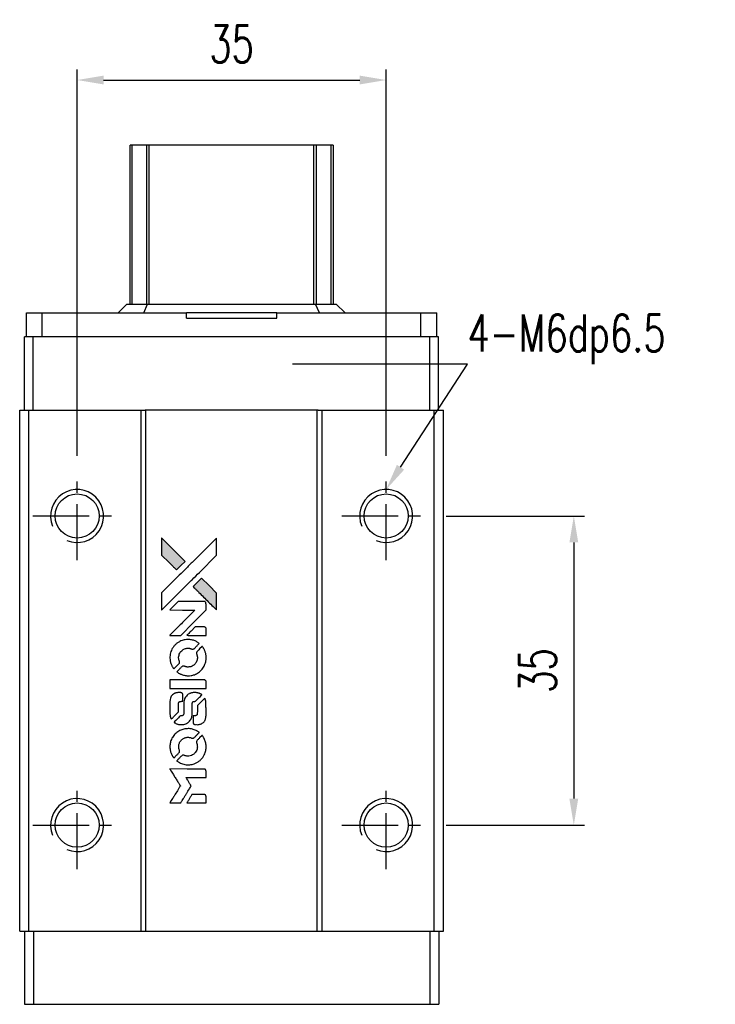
# Model space of a CAD drawing. Header units: millimetres. Extents: x 343 to 663, y 189 to 458.
# Tile 2 of 3: x 370 to 449, y 347 to 458. Entities that reach past the tile are written whole.
import ezdxf
from ezdxf import colors
from ezdxf.entities.mleader import LeaderData, LeaderLine
from ezdxf.math import Vec2, Vec3

# ---------------------------------------------------------------- set-up
doc = ezdxf.new("R2010")
doc.units = ezdxf.units.MM
doc.header["$PDSIZE"] = -1
doc.linetypes.add('CENTER', pattern=[10.16, 6.35, -1.27, 1.27, -1.27])
doc.layers.add('CL', color=1, linetype='CENTER')
doc.layers.add('DIM', color=4, linetype='Continuous')
doc.styles.add('CHN', font='SIMPLEX.shx', dxfattribs={"width": 0.7, "bigfont": 'CHINESET.shx'})
doc.styles.add('DIM-7', font='SIMPLEX.shx', dxfattribs={"width": 0.7, "bigfont": 'chineset.shx'})
doc.dimstyles.new('CNS', dxfattribs={"dimtxt": 3.5, "dimasz": 2.5, "dimexe": 1, "dimexo": 1.5, "dimgap": 0.09, "dimtad": 0, "dimdsep": 46, "dimtxsty": 'DIM-7', "dimcen": 0.09, "dimclrd": 1, "dimclre": 1, "dimclrt": 4, "dimadec": 0, "dimazin": 0, "dimtfac": 1, "dimtix": 1, "dimtmove": 2, "dimatfit": 3, "dimfxl": 1, "dimtvp": 0.971429, "dimtolj": 1, "dimarcsym": 0})

# ---------------------------------------------------------------- blocks, each defined once
blk = doc.blocks.new('*D145')
at = {"layer": 'DEFPOINTS', "color": 0}
for p in [(411.41, 451.19), (376.41, 406.82), (411.41, 406.82)]:
    blk.add_point(p, dxfattribs=at)
at = {"layer": 'DIM', "color": 7, "lineweight": -2}
for p, q in [((376.41, 408.62), (376.41, 452.39)), ((411.41, 408.62), (411.41, 452.39)), ((379.41, 451.19), (408.41, 451.19))]:
    blk.add_line(p, q, dxfattribs=at)
at = {"layer": 'DIM', "color": 7}
for points in [[(379.41, 451.69), (379.41, 450.69), (376.41, 451.19)], [(408.41, 451.69), (408.41, 450.69), (411.41, 451.19)]]:
    blk.add_solid(points, dxfattribs=at)
at = {"layer": 'DIM', "color": 7, "insert": (393.91, 455.27), "char_height": 4.2, "attachment_point": 5, "style": 'DIM-7'}
blk.add_mtext('\\A1;35', dxfattribs=at)
blk = doc.blocks.new('*D153')
at = {"layer": 'DEFPOINTS', "color": 0}
for p in [(416.41, 401.82), (416.41, 366.82), (432.66, 366.82)]:
    blk.add_point(p, dxfattribs=at)
at = {"layer": 'DIM', "color": 7, "lineweight": -2}
for p, q in [((418.21, 401.82), (433.86, 401.82)), ((432.66, 398.82), (432.66, 369.82)), ((418.21, 366.82), (433.86, 366.82))]:
    blk.add_line(p, q, dxfattribs=at)
at = {"layer": 'DIM', "color": 7}
for points in [[(432.16, 398.82), (433.16, 398.82), (432.66, 401.82)], [(432.16, 369.82), (433.16, 369.82), (432.66, 366.82)]]:
    blk.add_solid(points, dxfattribs=at)
at = {"layer": 'DIM', "color": 7, "insert": (428.58, 384.32), "char_height": 4.2, "attachment_point": 5, "rotation": 90, "style": 'DIM-7'}
blk.add_mtext('\\A1;35', dxfattribs=at)
blk = doc.blocks.new('MOSIONX logo(完整正式版)')
h = blk.add_hatch(color=22)
h.dxf.hatch_style = 1
h.paths.add_polyline_path([(385.97, 399.33), (385.97, 398.36), (385.97, 397.39), (386.82, 396.56, 0.000288), (387.14, 396.24, 0.000479), (387.41, 395.97, 0.000013), (387.66, 395.72, 0.197177), (387.66, 395.72, 0.197497), (387.67, 395.72, 0.00004), (387.81, 395.86, 0.000834), (387.96, 396.02, 0.000506), (388.15, 396.2), (388.63, 396.68), (387.3, 398.01)])
h.paths.add_polyline_path([(390.51, 394.79), (390.03, 394.31, 0.000476), (389.85, 394.13, 0.000789), (389.69, 393.97, 0.000035), (389.55, 393.83, 0.19758), (389.55, 393.82, 0.198396), (389.55, 393.82, 0.000019), (389.74, 393.63, 0.000582), (389.96, 393.42, 0.000351), (390.21, 393.17, 0.000108), (391.27, 392.1, 0.000692), (391.81, 391.57, 0.000077), (392.19, 391.2, 0.197527), (392.2, 391.19, 0.410181), (392.21, 391.2, 0.000493), (392.21, 391.4, 0.002424), (392.21, 391.67, 0.000529), (392.21, 392.14), (392.21, 393.1), (391.36, 393.94)])
at = {"color": 22}
for points in [[(386.82, 396.56, 0.000288), (387.14, 396.24, 0.000479), (387.41, 395.97, 0.000013), (387.66, 395.72, 0.197177), (387.66, 395.72, 0.197497), (387.67, 395.72, 0.00004), (387.81, 395.86, 0.000836), (387.96, 396.02, 0.000505), (388.15, 396.2), (388.63, 396.68), (387.3, 398.01), (385.97, 399.33), (385.97, 398.36), (385.97, 397.39)], [(387.14, 392.33, -0.000056), (387.72, 392.91, -0.000021), (388.54, 393.73, -0.000021), (389.43, 394.61, -0.000025), (390.26, 395.44), (392.21, 397.39), (392.21, 398.36), (392.21, 399.32), (390.9, 398.02, 0.000274), (390.27, 397.39, 0.000123), (389.44, 396.57, 0.000121), (388.57, 395.7, 0.000165), (387.78, 394.92), (385.97, 393.11), (385.97, 392.14), (385.97, 391.17)], [(390.21, 393.17, 0.000108), (391.27, 392.1, 0.000692), (391.81, 391.57, 0.000077), (392.19, 391.2, 0.197527), (392.2, 391.19, 0.410182), (392.21, 391.2, 0.000493), (392.21, 391.4, 0.002424), (392.21, 391.67, 0.000529), (392.21, 392.14), (392.21, 393.1), (391.36, 393.94), (390.51, 394.79), (390.03, 394.31, 0.000476), (389.85, 394.13, 0.000789), (389.69, 393.97, 0.000035), (389.55, 393.83, 0.19758), (389.55, 393.82, 0.198396), (389.55, 393.82, 0.000019), (389.74, 393.63, 0.000582), (389.96, 393.42, 0.000351)], [(387.52, 388.3), (388.14, 388.3), (389.57, 389.74), (391.01, 391.18), (391.01, 391.58, 0.0008), (391.01, 391.84, 0.010795), (391, 391.93, 0.030495), (391, 391.98, 0.080372), (390.98, 392.02, 0.03816), (390.96, 392.05, 0.041799), (390.94, 392.08, 0.042486), (390.91, 392.1, 0.042078), (390.87, 392.12, 0.099276), (390.82, 392.13, 0.003302), (390.62, 392.14, 0.002586), (390.27, 392.14, 0.000204), (389.35, 392.14), (387.86, 392.13), (387.38, 391.66), (386.9, 391.18), (388.33, 391.17), (389.76, 391.17), (388.35, 389.76, 0.000253), (387.81, 389.22, 0.000412), (387.35, 388.76, 0.000041), (386.93, 388.35, 0.041338), (386.92, 388.33), (386.9, 388.3)], [(389.93, 388.3), (391.01, 388.3), (391.01, 388.71), (391.01, 389.11), (390.98, 389.16, 0.03146), (390.96, 389.18, 0.026444), (390.94, 389.2, 0.026444), (390.92, 389.22, 0.031457), (390.9, 389.23), (390.85, 389.26), (390.32, 389.26), (389.78, 389.27), (389.31, 388.79, 0.000745), (389.13, 388.61, 0.001228), (388.98, 388.45, 0.000087), (388.85, 388.32, 0.195134), (388.84, 388.31, 0.412117), (388.85, 388.31, 0.000048), (389.16, 388.3, 0.00109), (389.51, 388.3, 0.000653)], [(386.93, 385.56, 0.023681), (386.96, 385.39, 0.022402), (387, 385.22, 0.021929), (387.06, 385.05, 0.020503), (387.13, 384.88, 0.013745), (387.18, 384.79, 0.009767), (387.24, 384.68, 0.009658), (387.3, 384.59, 0.027804), (387.35, 384.53), (387.37, 384.5), (387.67, 384.8, 0.002053), (387.81, 384.95, 0.006738), (387.91, 385.05, 0.007826), (387.97, 385.11, 0.063909), (387.99, 385.15, 0.061532), (388.01, 385.2, 0.068674), (388.02, 385.26, 0.052072), (388, 385.32, 0.019648), (387.98, 385.41, -0.018366), (387.94, 385.52, -0.0288), (387.92, 385.61, -0.029061), (387.91, 385.71, -0.019155), (387.91, 385.82, -0.053809), (387.95, 386.06, -0.058833), (388.03, 386.28, -0.058566), (388.17, 386.48, -0.052525), (388.35, 386.64, -0.044733), (388.5, 386.74, -0.040573), (388.67, 386.8, -0.041123), (388.85, 386.84, -0.04951), (389.03, 386.85, -0.017369), (389.11, 386.84, -0.024255), (389.18, 386.83, -0.023787), (389.25, 386.81, -0.015798), (389.33, 386.78, 0.010631), (389.38, 386.76, 0.033653), (389.41, 386.75, 0.037806), (389.44, 386.74, 0.016307), (389.49, 386.74, 0.068179), (389.58, 386.76, 0.095747), (389.65, 386.79, 0.033418), (389.74, 386.87, 0.002133), (389.99, 387.13, 0.001452), (390.13, 387.28, 0.012393), (390.2, 387.35, 0.020479), (390.23, 387.39, 0.344362), (390.23, 387.4, 0.074287), (390.19, 387.43, 0.005454), (390.08, 387.5, 0.008391), (389.96, 387.57, 0.017097), (389.87, 387.63, 0.027375), (389.68, 387.71, 0.02835), (389.48, 387.77, 0.027723), (389.27, 387.81, 0.023913), (389.05, 387.82, 0.027047), (388.78, 387.82, 0.031685), (388.53, 387.78, 0.032425), (388.29, 387.71, 0.031013), (388.06, 387.62, 0.037914), (387.78, 387.45, 0.040153), (387.54, 387.25, 0.039834), (387.33, 387.01, 0.036173), (387.15, 386.74, 0.040752), (387.04, 386.47, 0.035885), (386.96, 386.17, 0.035491), (386.92, 385.86, 0.037615)], [(387.76, 384.12, 0.018008), (387.85, 384.06, 0.009842), (387.96, 384, 0.009807), (388.08, 383.94, 0.015716), (388.18, 383.89, 0.048467), (388.55, 383.78, 0.045841), (388.94, 383.73, 0.046006), (389.32, 383.76, 0.049638), (389.69, 383.85, 0.064819), (390.17, 384.11, 0.06695), (390.56, 384.47, 0.066691), (390.84, 384.93, 0.063505), (391, 385.45, 0.03135), (391.01, 385.58, 0.010439), (391.02, 385.78, 0.010391), (391.01, 385.97, 0.032408), (391, 386.1, 0.015696), (390.97, 386.26, 0.018095), (390.93, 386.4, 0.018551), (390.88, 386.54, 0.018352), (390.82, 386.68, 0.015568), (390.77, 386.77, 0.009832), (390.71, 386.87, 0.009795), (390.65, 386.96, 0.023727), (390.6, 387.03), (390.58, 387.05), (390.28, 386.76, 0.001528), (390.11, 386.59, 0.010022), (390.03, 386.51, 0.019586), (389.98, 386.45, 0.061865), (389.96, 386.41, 0.055054), (389.94, 386.35, 0.061607), (389.93, 386.28, 0.048725), (389.94, 386.21, 0.020221), (389.97, 386.11, -0.017722), (390, 386.01, -0.02685), (390.02, 385.92, -0.02759), (390.03, 385.82, -0.020233), (390.03, 385.72, -0.04793), (390, 385.52, -0.048386), (389.93, 385.34, -0.047866), (389.83, 385.16, -0.044964), (389.7, 385.01, -0.04333), (389.54, 384.88, -0.050921), (389.36, 384.79, -0.051473), (389.18, 384.73, -0.0459), (388.98, 384.72, -0.019014), (388.88, 384.72, -0.024114), (388.79, 384.73, -0.025081), (388.71, 384.75, -0.023892), (388.63, 384.78, 0.008624), (388.56, 384.8, 0.026486), (388.51, 384.81, 0.035074), (388.48, 384.82, 0.02756), (388.43, 384.82, 0.087163), (388.36, 384.81, 0.073291), (388.3, 384.77, 0.028074), (388.21, 384.69, 0.002594), (387.99, 384.48), (387.69, 384.17)], [(388.96, 382.3), (391.01, 382.3), (391.01, 382.7), (391.01, 383.1), (390.98, 383.15, 0.071429), (390.95, 383.19, 0.054799), (390.91, 383.22, 0.053585), (390.86, 383.25, 0.060698), (390.81, 383.26, 0.033975), (390.73, 383.27, 0.000112), (389.69, 383.27, 0.000726), (388.67, 383.26, 0.001084), (387.78, 383.26), (386.92, 383.25), (386.92, 382.77), (386.92, 382.29)], [(386.93, 379.3, 0.018538), (386.93, 379.24, 0.010695), (386.95, 379.17, 0.01068), (386.96, 379.1, 0.017678), (386.98, 379.03, 0.013849), (387.01, 378.97, 0.011814), (387.04, 378.89, 0.004513), (387.07, 378.83, 0.290035), (387.08, 378.82, 0.196418), (387.08, 378.82, 0.000124), (387.2, 378.94, 0.001477), (387.34, 379.07, 0.000898), (387.49, 379.23), (387.9, 379.64), (387.9, 380.15, -0.001471), (387.91, 380.53, -0.028714), (387.91, 380.65, -0.097073), (387.94, 380.72, -0.084199), (387.98, 380.78, -0.042698), (388.02, 380.8, -0.053912), (388.06, 380.82, -0.051004), (388.1, 380.83, -0.032967), (388.15, 380.83, 0.00807), (388.18, 380.83, 0.003023), (388.21, 380.84, 0.002994), (388.25, 380.84, 0.003629), (388.29, 380.84), (388.38, 380.85), (388.38, 381.24, 0.001618), (388.38, 381.42, 0.005206), (388.37, 381.55, 0.00535), (388.37, 381.63, 0.060675), (388.37, 381.67, 0.048484), (388.36, 381.69, 0.02389), (388.35, 381.71, 0.022812), (388.33, 381.73, 0.02462), (388.31, 381.75, 0.061781), (388.26, 381.79, 0.080179), (388.21, 381.81, 0.048561), (388.13, 381.82, 0.010021), (388, 381.83, 0.016602), (387.81, 381.82, 0.031409), (387.67, 381.8, 0.036474), (387.54, 381.77, 0.03439), (387.42, 381.71, 0.065928), (387.23, 381.58, 0.069066), (387.08, 381.4, 0.065697), (386.98, 381.18, 0.051559), (386.93, 380.92, 0.020904), (386.92, 380.79, 0.000451), (386.92, 380.11, 0.000419), (386.92, 379.43, 0.022759)], [(387.45, 378.41, 0.023289), (387.55, 378.35, 0.026845), (387.65, 378.3, 0.026047), (387.76, 378.26, 0.019751), (387.88, 378.22, 0.013249), (387.94, 378.21, 0.025169), (388, 378.2, 0.016532), (388.07, 378.2, 0.002937), (388.2, 378.2, 0.003317), (388.31, 378.2, 0.011808), (388.39, 378.2, 0.01777), (388.44, 378.21, 0.021476), (388.49, 378.21, 0.04325), (388.71, 378.28, 0.045753), (388.91, 378.39, 0.04649), (389.08, 378.52, 0.047672), (389.22, 378.69, 0.025315), (389.27, 378.76, 0.015208), (389.32, 378.84, 0.01512), (389.36, 378.94, 0.022488), (389.39, 379.02, 0.027857), (389.42, 379.15, 0.034138), (389.44, 379.27, 0.014286), (389.44, 379.46, 0.00124), (389.45, 379.94, -0.00103), (389.45, 380.23, -0.002552), (389.45, 380.45, -0.001594), (389.45, 380.61, -0.047676), (389.46, 380.65, -0.085307), (389.48, 380.72, -0.097789), (389.53, 380.78, -0.085947), (389.61, 380.81, -0.051339), (389.7, 380.83, 0.014634), (389.73, 380.83, 0.015028), (389.77, 380.84, 0.014927), (389.79, 380.85, 0.059415), (389.81, 380.85, 0.070595), (389.84, 380.88, 0.00028), (390.19, 381.22, 0.000111), (390.54, 381.56, 0.200239), (390.54, 381.58, 0.268906), (390.54, 381.59, 0.001866), (390.45, 381.64, 0.007532), (390.37, 381.68, 0.017818), (390.31, 381.71, 0.013256), (390.24, 381.74, 0.011636), (390.17, 381.76, 0.011528), (390.09, 381.79, 0.012303), (390.02, 381.8, 0.0423), (389.9, 381.82, 0.013657), (389.73, 381.82, 0.013857), (389.55, 381.82, 0.037428), (389.43, 381.8, 0.014927), (389.35, 381.78, 0.0122), (389.26, 381.75, 0.012518), (389.18, 381.72, 0.023062), (389.12, 381.7, 0.065961), (388.89, 381.54, 0.06055), (388.7, 381.32, 0.059676), (388.56, 381.07, 0.060497), (388.49, 380.79, 0.025683), (388.49, 380.73, 0.001528), (388.49, 380.54, 0.002124), (388.48, 380.32, 0.001173), (388.48, 380.04, -0.000809), (388.48, 379.54, -0.017164), (388.48, 379.4, -0.063931), (388.46, 379.32, -0.108429), (388.43, 379.27, -0.052941), (388.39, 379.24, -0.063675), (388.35, 379.21, -0.050562), (388.3, 379.2, -0.020337), (388.23, 379.19, 0.009897), (388.18, 379.19, 0.016482), (388.14, 379.19, 0.019019), (388.11, 379.18, 0.06043), (388.09, 379.17, 0.076267), (388.05, 379.14, 0.00054), (387.74, 378.82, 0.000307), (387.41, 378.49, 0.142594), (387.4, 378.47, 0.232419), (387.4, 378.46, 0.022995), (387.41, 378.44, 0.024627), (387.43, 378.43, 0.015407)], [(389.57, 378.35, 0.065483), (389.59, 378.31, 0.053271), (389.63, 378.26, 0.052018), (389.67, 378.23, 0.0556), (389.72, 378.2, 0.036839), (389.76, 378.2, 0.026922), (389.8, 378.19, 0.016905), (389.85, 378.19, 0.004317), (389.93, 378.19, 0.016369), (390.11, 378.19, 0.029936), (390.25, 378.21, 0.03418), (390.38, 378.25, 0.031327), (390.5, 378.3, 0.046935), (390.65, 378.39, 0.054053), (390.78, 378.5, 0.053701), (390.87, 378.64, 0.045364), (390.95, 378.81, 0.032479), (390.98, 378.96, 0.03386), (391, 379.1, 0.013578), (391.01, 379.34, 0.001155), (391.01, 379.93, 0.000413), (391, 380.45, 0.005008), (391, 380.64, 0.013199), (391, 380.76, 0.033956), (390.98, 380.84, 0.013909), (390.96, 380.92, 0.010864), (390.94, 381.01, 0.010938), (390.91, 381.09, 0.028702), (390.88, 381.14), (390.86, 381.19), (390.44, 380.77), (390.03, 380.36), (390.03, 379.88, -0.001504), (390.03, 379.67, -0.00328), (390.02, 379.52, -0.001901), (390.02, 379.39, -0.061333), (390.02, 379.36, -0.063621), (390, 379.32, -0.048633), (389.97, 379.28, -0.046769), (389.93, 379.25, -0.047961), (389.89, 379.22, -0.02678), (389.85, 379.2, -0.050957), (389.82, 379.19, -0.029398), (389.78, 379.19, -0.00401), (389.69, 379.19), (389.55, 379.18), (389.55, 378.79, 0.001061), (389.55, 378.56, 0.009147), (389.55, 378.46, 0.020721), (389.56, 378.4, 0.051619)], [(386.93, 375.48, 0.024131), (386.96, 375.3, 0.022344), (387, 375.13, 0.021883), (387.06, 374.95, 0.020884), (387.14, 374.78, 0.010669), (387.19, 374.68, 0.010389), (387.25, 374.58, 0.010913), (387.3, 374.5, 0.022227), (387.35, 374.43), (387.37, 374.41), (387.67, 374.72, 0.002452), (387.79, 374.84, 0.003628), (387.89, 374.95, 0.001662), (387.98, 375.04, 0.070159), (387.99, 375.06, 0.047671), (388, 375.08, 0.018624), (388.01, 375.11, 0.017921), (388.01, 375.14, 0.018804), (388.01, 375.16, 0.018255), (388.01, 375.2, 0.041312), (388.01, 375.23, 0.037164), (388, 375.26, 0.012342), (387.99, 375.31, -0.015101), (387.95, 375.41, -0.035998), (387.93, 375.49, -0.033244), (387.92, 375.57, -0.011249), (387.92, 375.7, -0.004059), (387.92, 375.8, -0.019693), (387.92, 375.86, -0.027943), (387.93, 375.9, -0.014411), (387.94, 375.96, -0.033089), (387.99, 376.1, -0.033887), (388.05, 376.23, -0.034021), (388.14, 376.35, -0.033942), (388.23, 376.46, -0.02816), (388.34, 376.55, -0.035032), (388.46, 376.63, -0.035269), (388.58, 376.69, -0.029196), (388.72, 376.73, -0.037862), (388.88, 376.76, -0.043657), (389.03, 376.76, -0.043064), (389.18, 376.74, -0.035184), (389.34, 376.69, 0.033699), (389.42, 376.67, 0.052815), (389.48, 376.66, 0.059167), (389.55, 376.66, 0.058972), (389.61, 376.68, 0.059208), (389.65, 376.71, 0.021125), (389.71, 376.76, 0.008691), (389.81, 376.85, 0.000851), (390.03, 377.08, 0.001873), (390.15, 377.2, 0.013884), (390.2, 377.26, 0.022355), (390.23, 377.3, 0.341453), (390.23, 377.31, 0.073011), (390.2, 377.34, 0.004587), (390.09, 377.41, 0.00748), (389.97, 377.48, 0.016837), (389.89, 377.53, 0.028606), (389.67, 377.62, 0.031352), (389.46, 377.69, 0.031004), (389.23, 377.73, 0.0268), (388.99, 377.74, 0.026698), (388.74, 377.72, 0.03002), (388.5, 377.68, 0.030357), (388.27, 377.62, 0.028554), (388.04, 377.52, 0.062944), (387.62, 377.24, 0.062206), (387.28, 376.86, 0.062448), (387.04, 376.41, 0.064355), (386.93, 375.92, 0.017377), (386.92, 375.83, 0.008369), (386.92, 375.7, 0.008367), (386.92, 375.58, 0.01757)], [(387.76, 374.04, 0.064158), (388.23, 373.78, 0.06356), (388.76, 373.66, 0.064004), (389.29, 373.67, 0.066747), (389.8, 373.82, 0.04321), (390.12, 373.99, 0.044737), (390.4, 374.21, 0.044901), (390.63, 374.48, 0.044184), (390.81, 374.79, 0.026293), (390.91, 375.02, 0.033344), (390.98, 375.25, 0.033227), (391.01, 375.48, 0.025815), (391.02, 375.74, 0.023119), (391, 375.98, 0.031044), (390.96, 376.2, 0.031337), (390.89, 376.41, 0.024258), (390.8, 376.63, 0.015622), (390.75, 376.71, 0.008495), (390.7, 376.8, 0.008415), (390.64, 376.89, 0.020814), (390.6, 376.95), (390.57, 376.98), (390.28, 376.68, 0.002843), (390.06, 376.46, 0.033917), (389.98, 376.37, 0.087906), (389.94, 376.3, 0.073302), (389.93, 376.22, 0.022047), (389.93, 376.18, 0.026465), (389.94, 376.15, 0.022233), (389.95, 376.1, 0.009985), (389.97, 376.05, -0.039011), (390.01, 375.86, -0.044398), (390.03, 375.68, -0.045096), (390.01, 375.49, -0.04265), (389.96, 375.31, -0.071154), (389.82, 375.06, -0.068827), (389.61, 374.85, -0.068713), (389.35, 374.7, -0.070507), (389.07, 374.64, -0.028605), (388.95, 374.63, -0.031418), (388.83, 374.64, -0.031044), (388.71, 374.66, -0.02668), (388.59, 374.7, 0.038913), (388.52, 374.73, 0.043732), (388.45, 374.74, 0.047754), (388.39, 374.73, 0.075756), (388.33, 374.72, 0.07294), (388.31, 374.7, 0.003456), (388.23, 374.62, 0.005023), (388.12, 374.53, 0.002422), (387.99, 374.4, 0.000819), (387.88, 374.28, 0.001349), (387.78, 374.18, 0.0001), (387.69, 374.1, 0.205335), (387.69, 374.09, 0.219821), (387.69, 374.09, 0.002494), (387.71, 374.07, 0.007089), (387.73, 374.06, 0.004494)], [(387.53, 369.32), (388.15, 369.32), (388.25, 369.49, -0.000297), (388.31, 369.6, -0.000037), (388.45, 369.82, -0.000043), (388.62, 370.09, -0.000036), (388.79, 370.38, 0.000044), (388.96, 370.66, 0.000063), (389.12, 370.91, 0.000035), (389.24, 371.12, 0.0009), (389.28, 371.17), (389.33, 371.26), (389.26, 371.36, 0.001175), (389.22, 371.43, 0.000208), (389.15, 371.54, 0.000225), (389.07, 371.68, 0.000203), (388.98, 371.82, -0.000711), (388.89, 371.96, -0.001119), (388.82, 372.07, -0.000263), (388.76, 372.18, -0.04589), (388.75, 372.19, -0.519312), (388.76, 372.2, -0.001914), (388.93, 372.2, -0.003124), (389.2, 372.2, -0.000285), (389.88, 372.2), (391.01, 372.2), (391.01, 372.6, 0.001727), (391.01, 372.88, 0.025279), (391, 372.98, 0.073886), (390.99, 373.04, 0.07426), (390.96, 373.09, 0.03264), (390.94, 373.1, 0.01784), (390.93, 373.12, 0.017712), (390.91, 373.13, 0.026854), (390.89, 373.14), (390.85, 373.16), (388.88, 373.16), (386.91, 373.17), (386.92, 373.14, -0.004595), (386.93, 373.13, -0.00016), (386.97, 373.07, -0.000298), (387.01, 373, -0.000208), (387.06, 372.92, 0.000986), (387.21, 372.68, 0.00025), (387.45, 372.3, 0.000268), (387.7, 371.9, 0.000436), (387.92, 371.55, -0.002932), (387.99, 371.44, -0.004718), (388.05, 371.34, -0.001113), (388.1, 371.25, -0.227179), (388.1, 371.24, -0.045982), (388.09, 371.23, -0.000145), (388.02, 371.12, -0.000825), (387.94, 370.99, -0.000517), (387.85, 370.84, 0.000056), (387.52, 370.32, 0.000289), (387.34, 370.03, 0.000481), (387.21, 369.81, 0.000418), (387.07, 369.59), (386.91, 369.32)], [(389.92, 369.32), (391.01, 369.32), (391.01, 369.72, 0.000842), (391.01, 369.97, 0.010591), (391.01, 370.07, 0.028995), (391, 370.12, 0.069543), (390.99, 370.16, 0.051063), (390.97, 370.19, 0.039932), (390.94, 370.23, 0.039414), (390.9, 370.25, 0.045845), (390.87, 370.27, 0.094811), (390.83, 370.28, 0.007124), (390.72, 370.29, 0.004713), (390.54, 370.29, 0.000534), (390.13, 370.29), (389.42, 370.29), (389.36, 370.19, 0.000828), (389.18, 369.9, 0.000879), (389.01, 369.61, 0.000048), (388.84, 369.33, 0.137596), (388.84, 369.33, 0.413028), (388.84, 369.32, 0.000016), (389.15, 369.32, 0.000623), (389.51, 369.32, 0.000374)]]:
    blk.add_lwpolyline(points, format="xyb", close=True, dxfattribs=at)

msp = doc.modelspace()

# ---------------------------------------------------------------- linework, layer by layer
at = {"color": 7, "linetype": 'Continuous', "lineweight": 25}
for p, q in [((382.407, 425.822), (382.407, 443.822)), ((382.65, 425.822), (382.65, 443.822)), ((384.584, 443.822), (384.287, 443.822)), ((384.287, 425.822), (384.287, 443.822)), ((403.23, 443.822), (384.584, 443.822)), ((384.584, 425.822), (384.584, 443.822)), ((403.527, 443.822), (403.23, 443.822)), ((403.23, 425.822), (403.23, 443.822)), ((403.527, 425.822), (403.527, 443.822)), ((405.164, 425.822), (405.164, 443.822)), ((405.407, 443.822), (405.407, 425.822)), ((370.683, 422.122), (370.683, 424.822)), ((370.683, 424.822), (372.466, 424.822)), ((372.466, 422.122), (372.466, 424.822)), ((372.466, 424.822), (388.787, 424.822)), ((381.058, 424.822), (382.058, 425.822)), ((382.058, 425.822), (384.394, 425.822)), ((383.959, 424.822), (384.394, 425.822)), ((384.394, 425.822), (403.423, 425.822)), ((388.787, 424.222), (388.787, 424.822)), ((399.03, 424.822), (388.787, 424.822)), ((399.03, 424.222), (399.03, 424.822)), ((399.03, 424.822), (415.351, 424.822)), ((403.858, 424.822), (403.423, 425.822)), ((403.423, 425.822), (405.758, 425.822)), ((406.758, 424.822), (405.758, 425.822)), ((415.351, 422.122), (415.351, 424.822)), ((415.351, 424.822), (417.133, 424.822)), ((417.133, 422.122), (417.133, 424.822)), ((388.787, 424.222), (399.03, 424.222)), ((370.447, 413.822), (370.447, 422.122)), ((371.447, 422.122), (370.447, 422.122)), ((371.447, 413.822), (371.447, 422.122)), ((416.347, 422.122), (371.447, 422.122)), ((416.347, 413.822), (416.347, 422.122)), ((417.347, 422.122), (416.347, 422.122)), ((417.347, 413.822), (417.347, 422.122)), ((369.907, 354.822), (369.907, 413.822)), ((369.907, 413.822), (370.957, 413.822)), ((370.957, 354.822), (370.957, 413.822)), ((370.957, 413.822), (383.657, 413.822)), ((383.657, 354.822), (383.657, 413.822)), ((383.657, 413.822), (384.107, 413.822)), ((403.707, 413.822), (384.107, 413.822)), ((384.207, 354.822), (384.207, 413.822)), ((403.607, 354.822), (403.607, 413.822)), ((403.707, 413.822), (404.157, 413.822)), ((404.157, 354.822), (404.157, 413.822)), ((404.157, 413.822), (416.857, 413.822)), ((416.857, 354.822), (416.857, 413.822)), ((416.857, 413.822), (417.907, 413.822)), ((417.907, 354.822), (417.907, 413.822)), ((417.907, 354.822), (417.907, 413.822)), ((417.907, 413.822), (417.907, 413.822)), ((369.907, 354.822), (370.957, 354.822)), ((370.467, 354.822), (370.467, 346.522)), ((370.957, 354.822), (383.657, 354.822)), ((371.467, 354.822), (371.467, 346.522)), ((383.657, 354.822), (384.107, 354.822)), ((384.107, 354.822), (403.707, 354.822)), ((403.707, 354.822), (404.157, 354.822)), ((404.157, 354.822), (416.857, 354.822)), ((416.367, 354.822), (416.367, 346.522)), ((416.857, 354.822), (417.907, 354.822)), ((417.367, 354.822), (417.367, 346.522)), ((417.907, 354.822), (417.907, 354.822)), ((370.467, 346.522), (371.467, 346.522)), ((371.467, 346.522), (416.367, 346.522)), ((416.367, 346.522), (417.367, 346.522))]:
    msp.add_line(p, q, dxfattribs=at)
for centre in [(376.407, 401.822), (411.407, 401.822), (376.407, 366.822), (411.407, 366.822)]:
    msp.add_circle(centre, 2.5, dxfattribs=at)
for centre in [(376.407, 401.822), (411.407, 401.822), (376.407, 366.822), (411.407, 366.822)]:
    msp.add_arc(centre, 3, 247.5, 202.5)
for points, knots in [([(382.65, 443.822), (382.589, 443.822), (382.525, 443.822), (382.433, 443.822), (382.409, 443.822), (382.407, 443.822)], [0, 0, 0, 0, 0.5, 0.5, 1, 1, 1, 1]), ([(384.287, 443.822), (384.265, 443.822), (384.225, 443.822), (384.088, 443.822), (383.992, 443.822), (383.725, 443.822), (383.555, 443.822), (383.145, 443.822), (382.905, 443.822), (382.65, 443.822)], [0, 0, 0, 0, 0.25, 0.25, 0.5, 0.5, 0.75, 0.75, 1, 1, 1, 1]), ([(405.164, 443.822), (404.909, 443.822), (404.67, 443.822), (404.26, 443.822), (404.089, 443.822), (403.823, 443.822), (403.726, 443.822), (403.589, 443.822), (403.549, 443.822), (403.527, 443.822)], [0, 0, 0, 0, 0.25, 0.25, 0.5, 0.5, 0.75, 0.75, 1, 1, 1, 1]), ([(405.407, 443.822), (405.405, 443.822), (405.381, 443.822), (405.29, 443.822), (405.225, 443.822), (405.164, 443.822)], [0, 0, 0, 0, 0.5, 0.5, 1, 1, 1, 1])]:
    msp.add_open_spline(points, degree=3, knots=knots, dxfattribs=at)
at = {"layer": 'CL', "color": 0}
for p, q in [((376.407, 396.822), (376.407, 406.822)), ((411.407, 396.822), (411.407, 406.822)), ((371.407, 401.822), (381.407, 401.822)), ((406.407, 401.822), (416.407, 401.822)), ((376.407, 361.822), (376.407, 371.822)), ((411.407, 361.822), (411.407, 371.822)), ((371.407, 366.822), (381.407, 366.822)), ((406.407, 366.822), (416.407, 366.822))]:
    msp.add_line(p, q, dxfattribs=at)

# ---------------------------------------------------------------- block references
at = {"layer": 'DIM', "color": 1}
msp.add_blockref('MOSIONX logo(完整正式版)', (0, 0), dxfattribs=at)

# ---------------------------------------------------------------- dimensions: what is measured, and where the dimension line sits
at = {"layer": 'DIM', "color": 0}
for base, p1, p2, angle, picture, middle in [((411.407, 451.188), (376.407, 406.822), (411.407, 406.822), 180, '*D145', (393.907, 455.268)), ((432.662, 366.822), (416.407, 401.822), (416.407, 366.822), 90, '*D153', (428.582, 384.322))]:
    dim = msp.add_linear_dim(base=base, p1=p1, p2=p2, angle=angle, dimstyle='CNS', override={"dimscale": 1.2, "dimclrd": 7, "dimclre": 7, "dimclrt": 7}, dxfattribs=at)
    dim.commit()
    dim.dimension.update_dxf_attribs({"geometry": picture, "text_midpoint": middle})

# ---------------------------------------------------------------- leaders
ml = msp.add_multileader_mtext('Standard', dxfattribs=at)
ml.set_content('4-M6dp6.5', style='CHN')
ml.set_leader_properties()
ml.build(insert=Vec2(0, 0))
ml.multileader.update_dxf_attribs({"text_left_attachment_type": 6, "text_right_attachment_type": 6, "dogleg_length": 0, "arrow_head_size": 3, "scale": 1.2})
ctx = ml.context
ctx.base_point, ctx.scale, ctx.char_height, ctx.arrow_head_size, ctx.landing_gap_size, ctx.plane_origin = Vec3(420.625, 419.032), 1.2, 4.2, 3, 0, Vec3(411.407, 411.822)
ctx.left_attachment, ctx.right_attachment = 6, 6
notes = []
notes.append((ctx, [(0, (1, 1, 0), (420.625, 419.032), (1, 0), 0, [(0, [(411.407, 404.822)], 0, [])])]))
ctx.mtext.insert, ctx.mtext.flow_direction = Vec3(420.625, 424.632), 5
for ctx, leaders in notes:
    for number, flags, end, landing, length, lines in leaders:
        leader = LeaderData()
        leader.index, (leader.has_last_leader_line, leader.has_dogleg_vector, leader.attachment_direction) = number, flags
        leader.last_leader_point, leader.dogleg_vector, leader.dogleg_length = Vec3(end), Vec3(landing), length
        for number, points, colour, breaks in lines:
            line = LeaderLine()
            line.index, line.vertices, line.color, line.breaks = number, Vec3.list(points), colors.encode_raw_color(colour), breaks
            leader.lines.append(line)
        ctx.leaders.append(leader)

doc.saveas('drawing.dxf')
